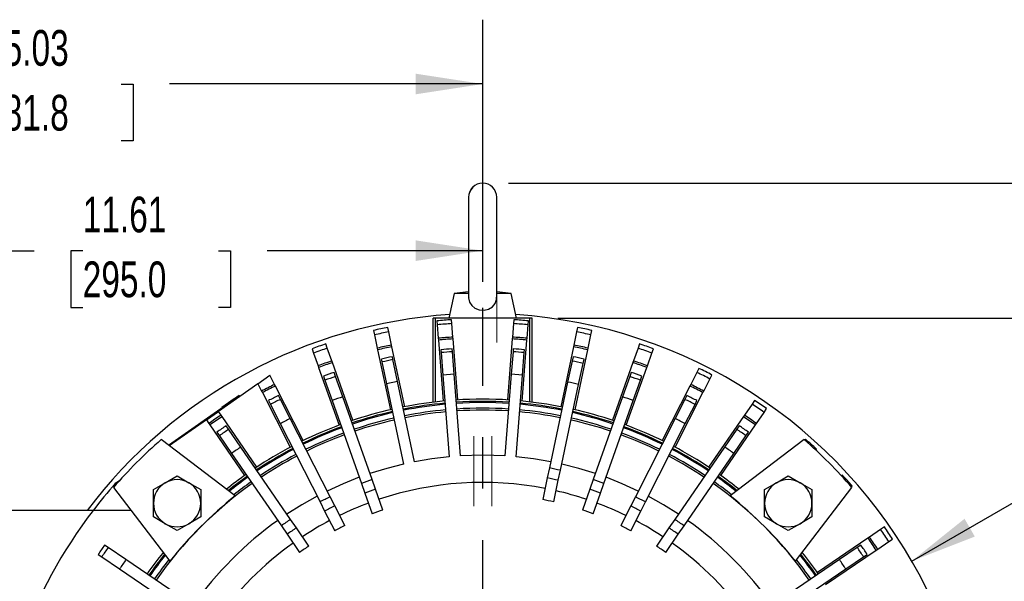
# Model space of a CAD drawing. Header units: inches. Extents: x 0 to 99, y 0 to 76.5.
# Tile 11 of 16: x 70.1 to 87.3, y 32.3 to 42.1. Entities that reach past the tile are written whole.
import ezdxf

# ---------------------------------------------------------------- set-up
doc = ezdxf.new("R2010")
doc.units = ezdxf.units.IN
doc.header["$LTSCALE"] = 9
doc.header["$MEASUREMENT"] = 0
doc.linetypes.add('CENTERX2', pattern=[0.8, 0.5, -0.1, 0.1, -0.1])
doc.layers.add('CENTER', color=40, linetype='CENTERX2')
doc.layers.add('DIMENSIONS', color=140, linetype='Continuous', lineweight=25)
doc.styles.add('SLDTEXTSTYLE0', font='TXT', dxfattribs={"width": 0.7})
doc.dimstyles.new('SLDDIMSTYLE2', dxfattribs={"dimtxt": 0.625, "dimasz": 1.17, "dimexe": 0, "dimexo": 0.0625, "dimgap": 0.15625, "dimtad": 0, "dimtih": 1, "dimtoh": 1, "dimrnd": 1e-09, "dimzin": 12, "dimdsep": 46, "dimtxsty": 'SLDTEXTSTYLE0', "dimsah": 1, "dimcen": 0.09, "dimadec": 0, "dimazin": 3, "dimtfac": 1, "dimtofl": 0, "dimtmove": 0, "dimatfit": 3, "dimfxl": 0, "dimfrac": 2, "dimtolj": 1, "dimtzin": 12, "dimarcsym": 0})
doc.dimstyles.new('SLDDIMSTYLE4', dxfattribs={"dimtxt": 0.625, "dimasz": 1.17, "dimexe": 0, "dimexo": 0.0625, "dimgap": 0.15625, "dimtad": 0, "dimtih": 1, "dimtoh": 1, "dimrnd": 1e-09, "dimzin": 12, "dimdsep": 46, "dimtxsty": 'SLDTEXTSTYLE0', "dimsah": 1, "dimcen": 0.09, "dimadec": 0, "dimazin": 3, "dimtfac": 1, "dimtmove": 0, "dimatfit": 0, "dimfxl": 0, "dimfrac": 2, "dimtolj": 1, "dimtzin": 12, "dimarcsym": 0})
doc.dimstyles.new('SLDDIMSTYLE6', dxfattribs={"dimtxt": 0.625, "dimasz": 1.17, "dimexe": 0, "dimexo": 0.0625, "dimgap": 0.15625, "dimtad": 0, "dimtih": 1, "dimtoh": 1, "dimrnd": 1e-09, "dimzin": 12, "dimdsep": 46, "dimtxsty": 'SLDTEXTSTYLE0', "dimsah": 1, "dimcen": 0, "dimadec": 0, "dimazin": 3, "dimtfac": 1, "dimtofl": 0, "dimtmove": 0, "dimatfit": 3, "dimfxl": 0, "dimfrac": 2, "dimtolj": 1, "dimtzin": 12, "dimarcsym": 0})

# ---------------------------------------------------------------- blocks, each defined once
blk = doc.blocks.new('_D_13')
at = {"layer": 'DIMENSIONS'}
for p, q in [((92.803, 39.243), (92.803, 41.493)), ((78.654, 39.243), (93.928, 39.243)), ((91.874, 38.06), (91.664, 38.06)), ((91.664, 38.06), (91.664, 37.066)), ((93.732, 38.06), (93.942, 38.06)), ((93.942, 38.06), (93.942, 37.066)), ((91.664, 37.066), (91.874, 37.066)), ((93.942, 37.066), (93.732, 37.066)), ((79.521, 36.88), (93.928, 36.88)), ((92.803, 36.88), (92.803, 34.63))]:
    blk.add_line(p, q, dxfattribs=at)
for points in [[(92.803, 39.243), (92.983, 40.413), (92.623, 40.413)], [(92.803, 36.88), (92.623, 35.71), (92.983, 35.71)]]:
    blk.add_solid(points, dxfattribs=at)
at = {"layer": 'DIMENSIONS', "char_height": 0.625, "attachment_point": 1, "style": 'SLDTEXTSTYLE0'}
for s, insert in [('2.36', (91.874, 39.006)), ('60.0', (91.874, 37.872))]:
    blk.add_mtext(s, dxfattribs=dict(at, insert=insert))
blk = doc.blocks.new('_D_15')
at = {"layer": 'DIMENSIONS'}
for p, q in [((66.591, 29.423), (66.591, 39.186)), ((78.205, 37.513), (78.205, 39.186)), ((66.591, 38.061), (70.362, 38.061)), ((78.205, 38.061), (74.434, 38.061)), ((71.209, 38.06), (70.999, 38.06)), ((70.999, 38.06), (70.999, 37.066)), ((73.587, 38.06), (73.797, 38.06)), ((73.797, 38.06), (73.797, 37.066)), ((70.999, 37.066), (71.209, 37.066)), ((73.797, 37.066), (73.587, 37.066))]:
    blk.add_line(p, q, dxfattribs=at)
for points in [[(66.591, 38.061), (67.761, 37.881), (67.761, 38.241)], [(78.205, 38.061), (77.035, 38.241), (77.035, 37.881)]]:
    blk.add_solid(points, dxfattribs=at)
at = {"layer": 'DIMENSIONS', "char_height": 0.625, "attachment_point": 1, "style": 'SLDTEXTSTYLE0'}
for s, insert in [('11.61', (71.209, 39.006)), ('295.0', (71.209, 37.872))]:
    blk.add_mtext(s, dxfattribs=dict(at, insert=insert))
blk = doc.blocks.new('_D_16')
at = {"layer": 'DIMENSIONS'}
for p, q in [((63.175, 28.567), (63.175, 42.102)), ((78.205, 37.513), (78.205, 42.102)), ((63.175, 40.977), (68.654, 40.977)), ((69.501, 40.976), (69.291, 40.976)), ((69.291, 40.976), (69.291, 39.982)), ((71.879, 40.976), (72.089, 40.976)), ((72.089, 40.976), (72.089, 39.982)), ((78.205, 40.977), (72.726, 40.977)), ((69.291, 39.982), (69.501, 39.982)), ((72.089, 39.982), (71.879, 39.982)), ((63.175, 26.716), (63.175, 28.027))]:
    blk.add_line(p, q, dxfattribs=at)
for points in [[(63.175, 40.977), (64.345, 40.797), (64.345, 41.157)], [(78.205, 40.977), (77.035, 41.157), (77.035, 40.797)]]:
    blk.add_solid(points, dxfattribs=at)
at = {"layer": 'DIMENSIONS', "char_height": 0.625, "attachment_point": 1, "style": 'SLDTEXTSTYLE0'}
for s, insert in [('15.03', (69.501, 41.921)), ('381.8', (69.501, 40.787))]:
    blk.add_mtext(s, dxfattribs=dict(at, insert=insert))
blk = doc.blocks.new('_D_22')
at = {"layer": 'DIMENSIONS'}
for p, q in [((79.521, 36.88), (93.928, 36.88)), ((92.803, 36.88), (92.803, 29.724)), ((91.614, 28.587), (91.404, 28.587)), ((91.404, 28.587), (91.404, 27.593)), ((93.992, 28.587), (94.202, 28.587)), ((94.202, 28.587), (94.202, 27.593)), ((91.404, 27.593), (91.614, 27.593)), ((94.202, 27.593), (93.992, 27.593)), ((92.803, 20.297), (92.803, 27.453)), ((86.129, 20.297), (93.928, 20.297))]:
    blk.add_line(p, q, dxfattribs=at)
for points in [[(92.803, 36.88), (92.623, 35.71), (92.983, 35.71)], [(92.803, 20.297), (92.983, 21.467), (92.623, 21.467)]]:
    blk.add_solid(points, dxfattribs=at)
at = {"layer": 'DIMENSIONS', "char_height": 0.625, "attachment_point": 1, "style": 'SLDTEXTSTYLE0'}
for s, insert in [('16.58', (91.614, 29.533)), ('421.2', (91.614, 28.399))]:
    blk.add_mtext(s, dxfattribs=dict(at, insert=insert))
blk = doc.blocks.new('_D_23')
at = {"layer": 'DIMENSIONS'}
for p, q in [((85.71, 32.63), (87.9, 33.895)), ((87.9, 33.895), (88.475, 33.895)), ((88.947, 33.895), (88.737, 33.895)), ((88.737, 33.895), (88.737, 32.901)), ((91.325, 33.895), (91.534, 33.895)), ((91.534, 33.895), (91.534, 32.901)), ((88.737, 32.901), (88.947, 32.901)), ((91.534, 32.901), (91.325, 32.901))]:
    blk.add_line(p, q, dxfattribs=at)
blk.add_solid([(85.71, 32.63), (86.813, 33.059), (86.633, 33.371)], dxfattribs=at)
at = {"layer": 'DIMENSIONS', "char_height": 0.625, "attachment_point": 1, "style": 'SLDTEXTSTYLE0'}
for s, insert in [('%%c', (88.475, 34.84)), ('17.33', (89.419, 34.84)), ('440.2', (88.947, 33.706))]:
    blk.add_mtext(s, dxfattribs=dict(at, insert=insert))
blk = doc.blocks.new('_D_24')
at = {"layer": 'DIMENSIONS'}
for p, q in [((84.858, 30.498), (87.755, 31.457)), ((87.755, 31.457), (88.427, 31.457)), ((88.9, 31.457), (88.69, 31.457)), ((88.69, 31.457), (88.69, 30.463)), ((91.277, 31.457), (91.487, 31.457)), ((91.487, 31.457), (91.487, 30.463)), ((88.69, 30.463), (88.9, 30.463)), ((91.487, 30.463), (91.277, 30.463))]:
    blk.add_line(p, q, dxfattribs=at)
blk.add_arc((78.205, 28.297), 7.008, 21.8694, 27.4256, dxfattribs=at)
blk.add_solid([(84.858, 30.498), (86.026, 30.695), (85.913, 31.037)], dxfattribs=at)
at = {"layer": 'DIMENSIONS', "char_height": 0.625, "attachment_point": 1, "style": 'SLDTEXTSTYLE0'}
for s, insert in [('%%c', (88.427, 32.402)), ('14.02', (89.372, 32.402)), ('356.0', (88.9, 31.268))]:
    blk.add_mtext(s, dxfattribs=dict(at, insert=insert))
blk = doc.blocks.new('SW_CENTERMARKSYMBOL_1')
at = {"layer": 'CENTER', "color": 0}
blk.add_line((0, 0.2), (0, 8.765), dxfattribs=at)

msp = doc.modelspace()

# ---------------------------------------------------------------- linework, layer by layer
for p, q in [((77.9591, 38.9961), (77.9591, 37.2429)), ((78.4512, 37.243), (78.4512, 38.9961)), ((77.7067, 37.3131), (77.6146, 36.88)), ((77.9591, 37.343), (77.7067, 37.3131)), ((77.9591, 37.3131), (77.7067, 37.3131)), ((78.7037, 37.3131), (78.4512, 37.343)), ((78.7037, 37.3131), (78.4512, 37.3131)), ((78.7957, 36.88), (78.7037, 37.3131)), ((77.339, 35.4101), (77.339, 36.88)), ((77.3784, 36.88), (77.339, 36.88)), ((77.3784, 35.4148), (77.3784, 36.88)), ((79.0319, 36.88), (77.3784, 36.88)), ((79.0319, 35.4148), (79.0319, 36.88)), ((79.0713, 36.88), (79.0319, 36.88)), ((79.0713, 35.4101), (79.0713, 36.88)), ((76.5625, 36.6411), (76.5461, 36.7181)), ((77.4051, 36.8325), (77.4105, 36.764)), ((77.4105, 36.764), (77.429, 36.5285)), ((77.6656, 36.7841), (77.6602, 36.8526)), ((77.6841, 36.5486), (77.6656, 36.7841)), ((78.7447, 36.7841), (78.7262, 36.5486)), ((78.7501, 36.8526), (78.7447, 36.7841)), ((78.9813, 36.5285), (78.9999, 36.764)), ((78.9999, 36.764), (79.0052, 36.8325)), ((79.8642, 36.7181), (79.8479, 36.6411)), ((76.2958, 36.6649), (76.3121, 36.5879)), ((76.3121, 36.5879), (76.3613, 36.3568)), ((76.6116, 36.41), (76.5625, 36.6411)), ((77.429, 36.5285), (77.4315, 36.4973)), ((77.6866, 36.5173), (77.6841, 36.5486)), ((77.7706, 35.4495), (77.6866, 36.5173)), ((78.7237, 36.5173), (78.6397, 35.4495)), ((78.7262, 36.5486), (78.7237, 36.5173)), ((78.9789, 36.4973), (78.9813, 36.5285)), ((79.8479, 36.6411), (79.7988, 36.41)), ((80.0491, 36.3568), (80.0982, 36.5879)), ((80.0982, 36.5879), (80.1146, 36.6649)), ((75.2199, 36.3441), (75.2462, 36.2699)), ((75.4874, 36.3553), (75.4611, 36.4295)), ((75.5663, 36.1326), (75.4874, 36.3553)), ((76.3613, 36.3568), (76.3678, 36.3261)), ((76.6181, 36.3793), (76.6116, 36.41)), ((76.8408, 35.3316), (76.6181, 36.3793)), ((77.4315, 36.4973), (77.5155, 35.4294)), ((77.6747, 36.2924), (77.6706, 36.3436)), ((78.7397, 36.3436), (78.7357, 36.2924)), ((78.8948, 35.4294), (78.9789, 36.4973)), ((79.7922, 36.3793), (79.5695, 35.3316)), ((79.7988, 36.41), (79.7922, 36.3793)), ((80.0425, 36.3261), (80.0491, 36.3568)), ((80.9229, 36.3553), (80.844, 36.1326)), ((80.9492, 36.4295), (80.9229, 36.3553)), ((81.1641, 36.2699), (81.1904, 36.3441)), ((75.2462, 36.2699), (75.3251, 36.0472)), ((76.3678, 36.3261), (76.5905, 35.2784)), ((76.6356, 36.1547), (76.625, 36.205)), ((77.4744, 36.3281), (77.4784, 36.2769)), ((77.4784, 36.2769), (77.5093, 35.8847)), ((77.7055, 35.9001), (77.6747, 36.2924)), ((78.7357, 36.2924), (78.7048, 35.9001)), ((78.901, 35.8847), (78.9319, 36.2769)), ((78.9319, 36.2769), (78.9359, 36.3281)), ((79.7854, 36.205), (79.7696, 36.1307)), ((79.8198, 35.2784), (80.0425, 36.3261)), ((81.0853, 36.0472), (81.1641, 36.2699)), ((75.3251, 36.0472), (75.3355, 36.0176)), ((75.3355, 36.0176), (75.6931, 35.0079)), ((75.5768, 36.103), (75.5663, 36.1326)), ((75.9343, 35.0933), (75.5768, 36.103)), ((76.4324, 36.164), (76.4431, 36.1138)), ((76.4431, 36.1138), (76.5249, 35.7289)), ((76.7175, 35.7699), (76.6356, 36.1547)), ((79.7696, 36.1307), (79.6914, 35.7628)), ((79.8839, 35.7218), (79.9621, 36.0897)), ((79.9621, 36.0897), (79.9779, 36.164)), ((80.8336, 36.103), (80.476, 35.0933)), ((80.7172, 35.0079), (81.0748, 36.0176)), ((80.844, 36.1326), (80.8336, 36.103)), ((81.0748, 36.0176), (81.0853, 36.0472)), ((81.9872, 36.0018), (81.9514, 35.9316)), ((74.2729, 35.733), (74.4846, 35.8813)), ((74.5662, 35.7211), (74.4846, 35.8813)), ((75.4208, 35.8654), (75.4461, 35.7938)), ((75.6317, 35.8595), (75.6063, 35.9311)), ((75.7572, 35.5049), (75.6317, 35.8595)), ((77.7055, 35.9001), (77.5093, 35.8847)), ((77.5093, 35.8847), (77.6217, 34.4567)), ((77.8179, 34.4722), (77.7055, 35.9001)), ((78.7048, 35.9001), (78.5924, 34.4722)), ((78.901, 35.8847), (78.7048, 35.9001)), ((78.7887, 34.4567), (78.901, 35.8847)), ((80.7786, 35.8595), (80.6531, 35.5049)), ((80.804, 35.9311), (80.7786, 35.8595)), ((80.9642, 35.7938), (80.9896, 35.8654)), ((81.9514, 35.9316), (81.8442, 35.7211)), ((82.1794, 35.8154), (82.2152, 35.8856)), ((74.2729, 35.733), (73.5823, 35.2495)), ((74.2729, 35.733), (74.3381, 35.6049)), ((74.5804, 35.6932), (74.5662, 35.7211)), ((75.0667, 34.7388), (74.5804, 35.6932)), ((75.4461, 35.7938), (75.5717, 35.4392)), ((76.7175, 35.7699), (76.5249, 35.7289)), ((76.5249, 35.7289), (76.8227, 34.3279)), ((77.0153, 34.3688), (76.7175, 35.7699)), ((79.6914, 35.7628), (79.3718, 34.2592)), ((79.5643, 34.2183), (79.8839, 35.7218)), ((80.8386, 35.4392), (80.9642, 35.7938)), ((81.8299, 35.6932), (81.3436, 34.7388)), ((81.8442, 35.7211), (81.8299, 35.6932)), ((82.0722, 35.6049), (82.1794, 35.8154)), ((73.9458, 35.526), (73.741, 35.3826)), ((73.9561, 35.5113), (73.9458, 35.526)), ((74.3381, 35.6049), (74.3524, 35.577)), ((74.3524, 35.577), (74.8387, 34.6226)), ((74.6666, 35.4589), (74.6322, 35.5265)), ((76.2704, 34.0559), (75.7572, 35.5049)), ((80.6531, 35.5049), (80.14, 34.0559)), ((81.5717, 34.6226), (82.0579, 35.577)), ((81.7782, 35.5265), (81.7437, 35.4589)), ((82.0579, 35.577), (82.0722, 35.6049)), ((72.7082, 34.6594), (73.741, 35.3826)), ((73.6426, 35.3233), (73.8601, 35.4756)), ((73.6426, 35.3233), (73.6471, 35.3169)), ((73.6426, 35.3233), (73.6471, 35.3169)), ((73.741, 35.3826), (73.7513, 35.3679)), ((73.8601, 35.4756), (73.8646, 35.4691)), ((74.4568, 35.4372), (74.4912, 35.3695)), ((74.4912, 35.3695), (74.662, 35.0344)), ((74.8374, 35.1237), (74.6666, 35.4589)), ((75.5717, 35.4392), (76.0848, 33.9902)), ((80.3255, 33.9902), (80.8386, 35.4392)), ((81.7437, 35.4589), (81.5729, 35.1237)), ((81.7483, 35.0344), (81.9191, 35.3695)), ((81.9191, 35.3695), (81.9536, 35.4372)), ((82.9159, 35.3773), (82.782, 35.1826)), ((82.9605, 35.4422), (82.9159, 35.3773)), ((73.3727, 35.1027), (73.5823, 35.2495)), ((73.6283, 35.1826), (73.5823, 35.2495)), ((73.6461, 35.1568), (73.6283, 35.1826)), ((74.2528, 34.274), (73.6461, 35.1568)), ((82.7643, 35.1568), (82.1576, 34.274)), ((82.782, 35.1826), (82.7643, 35.1568)), ((82.9929, 35.0377), (83.1268, 35.2324)), ((83.1268, 35.2324), (83.1714, 35.2973)), ((73.3727, 35.1027), (72.7232, 34.648)), ((73.3727, 35.1027), (73.4174, 35.0377)), ((73.4174, 35.0377), (73.4352, 35.0118)), ((73.4352, 35.0118), (74.0419, 34.1291)), ((73.7621, 34.9357), (73.7191, 34.9983)), ((74.662, 35.0344), (75.3599, 33.6648)), ((75.5353, 33.7541), (74.8374, 35.1237)), ((81.5729, 35.1237), (80.8751, 33.7541)), ((81.0505, 33.6648), (81.7483, 35.0344)), ((82.3685, 34.1291), (82.9752, 35.0118)), ((82.6912, 34.9983), (82.6482, 34.9357)), ((82.9752, 35.0118), (82.9929, 35.0377)), ((73.5569, 34.8868), (73.5999, 34.8242)), ((73.5999, 34.8242), (73.813, 34.5142)), ((73.9752, 34.6257), (73.7621, 34.9357)), ((82.6482, 34.9357), (82.4351, 34.6257)), ((82.5974, 34.5142), (82.8104, 34.8242)), ((82.8104, 34.8242), (82.8534, 34.8868)), ((73.8756, 33.7693), (72.5822, 34.7554)), ((74.8458, 33.3589), (73.9752, 34.6257)), ((82.4351, 34.6257), (81.5645, 33.3589)), ((83.8281, 34.7554), (82.5347, 33.7693)), ((83.8524, 34.7604), (83.8388, 34.7453)), ((73.813, 34.5142), (74.6836, 33.2474)), ((81.7267, 33.2474), (82.5974, 34.5142)), ((84.025, 34.5696), (84.0425, 34.5892)), ((72.6534, 34.0004), (72.8601, 34.1197)), ((72.8601, 34.1197), (73.0668, 34.0004)), ((79.3718, 34.2592), (79.3345, 34.0839)), ((79.5271, 34.043), (79.5643, 34.2183)), ((83.3435, 34.0004), (83.5502, 34.1197)), ((83.5502, 34.1197), (83.7569, 34.0004)), ((84.497, 34.1347), (84.4797, 34.1192)), ((71.8504, 34.0368), (71.7797, 33.9873)), ((71.9058, 34.0976), (71.9017, 34.0947)), ((71.9017, 34.0947), (71.9024, 34.0938)), ((72.4467, 33.8811), (72.6534, 34.0004)), ((73.0668, 34.0004), (73.2735, 33.8811)), ((76.0848, 33.9902), (76.1446, 33.8213)), ((76.3302, 33.887), (76.2704, 34.0559)), ((79.3345, 34.0839), (79.2543, 33.7065)), ((79.4469, 33.6656), (79.5271, 34.043)), ((80.14, 34.0559), (80.0802, 33.887)), ((80.2657, 33.8213), (80.3255, 33.9902)), ((83.1368, 33.8811), (83.3435, 34.0004)), ((83.7569, 34.0004), (83.9636, 33.8811)), ((84.6533, 33.9311), (84.6682, 33.9445)), ((71.747, 33.9203), (72.7332, 32.6268)), ((72.4467, 33.6424), (72.4467, 33.8811)), ((73.2735, 33.8811), (73.2735, 33.6424)), ((76.1446, 33.8213), (76.2734, 33.4576)), ((76.459, 33.5233), (76.3302, 33.887)), ((80.0802, 33.887), (79.9514, 33.5233)), ((80.1369, 33.4576), (80.2657, 33.8213)), ((83.1368, 33.6424), (83.1368, 33.8811)), ((83.6771, 32.6268), (84.6633, 33.9203)), ((83.9636, 33.8811), (83.9636, 33.6424)), ((72.4467, 33.4037), (72.4467, 33.6424)), ((73.2735, 33.6424), (73.2735, 33.4037)), ((75.3599, 33.6648), (75.4412, 33.5051)), ((75.6166, 33.5945), (75.5353, 33.7541)), ((75.7918, 33.2507), (75.6166, 33.5945)), ((80.7937, 33.5945), (80.6186, 33.2507)), ((80.8751, 33.7541), (80.7937, 33.5945)), ((80.9691, 33.5051), (81.0505, 33.6648)), ((83.1368, 33.4037), (83.1368, 33.6424)), ((83.9636, 33.6424), (83.9636, 33.4037)), ((71.3897, 33.5139), (69.5437, 33.5139)), ((72.0569, 33.5139), (71.3897, 33.5139)), ((75.4412, 33.5051), (75.6164, 33.1613)), ((80.794, 33.1613), (80.9691, 33.5051)), ((72.6534, 33.2844), (72.4467, 33.4037)), ((72.8601, 33.165), (72.6534, 33.2844)), ((73.0668, 33.2844), (72.8601, 33.165)), ((73.2735, 33.4037), (73.0668, 33.2844)), ((74.6836, 33.2474), (74.7851, 33.0998)), ((74.9473, 33.2113), (74.8458, 33.3589)), ((81.5645, 33.3589), (81.463, 33.2113)), ((81.6252, 33.0998), (81.7267, 33.2474)), ((83.3435, 33.2844), (83.1368, 33.4037)), ((83.5502, 33.165), (83.3435, 33.2844)), ((83.7569, 33.2844), (83.5502, 33.165)), ((83.9636, 33.4037), (83.7569, 33.2844)), ((74.7851, 33.0998), (75.0037, 32.7818)), ((75.1659, 32.8933), (74.9473, 33.2113)), ((81.463, 33.2113), (81.2445, 32.8933)), ((81.4067, 32.7818), (81.6252, 33.0998)), ((85.1659, 33.1825), (84.9705, 33.0497)), ((85.231, 33.2268), (85.1659, 33.1825)), ((71.6542, 32.8683), (71.5914, 32.911)), ((84.9445, 33.0321), (84.0586, 32.43)), ((84.8189, 32.911), (84.7561, 32.8683)), ((84.9705, 33.0497), (84.9445, 33.0321)), ((85.1143, 32.8381), (85.3097, 32.9709)), ((85.3097, 32.9709), (85.3749, 33.0151)), ((71.4808, 32.7482), (71.5436, 32.7055)), ((71.9653, 32.6569), (71.6542, 32.8683)), ((84.2025, 32.2184), (85.0884, 32.8205)), ((84.7561, 32.8683), (84.445, 32.6569)), ((84.8667, 32.7055), (84.9296, 32.7482)), ((85.0884, 32.8205), (85.1143, 32.8381)), ((71.5436, 32.7055), (71.8547, 32.4941)), ((73.2367, 31.7929), (71.9653, 32.6569)), ((84.445, 32.6569), (83.1737, 31.7929)), ((84.5556, 32.4941), (84.8667, 32.7055)), ((71.8547, 32.4941), (73.126, 31.6301)), ((83.2843, 31.6301), (84.5556, 32.4941))]:
    msp.add_line(p, q)
at = {"color": 179, "linetype": 'Continuous', "lineweight": 18}
for p, q in [((78.4512, 36.4545), (78.4512, 38.2087)), ((78.0477, 34.8131), (78.0477, 33.5881)), ((78.3626, 33.5881), (78.3626, 34.8131))]:
    msp.add_line(p, q, dxfattribs=at)
at = {"flags": 128}
for points in [[(77.9606, 37.2456), (77.9592, 37.2338), (77.975, 37.1583), (78.0125, 37.0992), (78.0705, 37.0543), (78.1458, 37.0273), (78.2282, 37.0223), (78.3072, 37.0395), (78.3751, 37.0778), (78.4245, 37.1359), (78.4487, 37.2072), (78.4485, 37.2447)], [(77.6217, 34.4567), (77.3174, 34.4203), (77.0153, 34.3688)], [(78.5924, 34.4722), (78.2052, 34.4843), (77.8179, 34.4722)], [(79.3951, 34.3688), (79.093, 34.4203), (78.7887, 34.4567)], [(76.8227, 34.3279), (76.5258, 34.252), (76.2329, 34.1616)], [(80.1774, 34.1616), (79.8846, 34.252), (79.5876, 34.3279)], [(76.0474, 34.0959), (75.7629, 33.9819), (75.4844, 33.854)], [(80.926, 33.854), (80.6474, 33.9819), (80.3629, 34.0959)], [(75.309, 33.7646), (75.0418, 33.6145), (74.7824, 33.4513)], [(81.628, 33.4513), (81.3685, 33.6145), (81.1013, 33.7646)]]:
    msp.add_lwpolyline(points, dxfattribs=at)
at = {"color": 179, "linetype": 'Continuous', "lineweight": 18}
msp.add_arc((78.204, 38.9953), 0.2472, 0.1943, 179.8057, dxfattribs=at)
for centre, radius, start, end in [((78.2052, 38.9961), 0.2461, 0, 180), ((78.2052, 28.2973), 8.6654, 93.81842, 142.98679), ((78.2052, 28.2973), 8.6654, 329.71403, 86.18158), ((78.2052, 28.2973), 8.5827, 101.14579, 102.85421), ((78.2052, 28.2973), 8.5726, 93.64478, 95.35522), ((78.2052, 28.2973), 8.5039, 93.63788, 95.36212), ((78.2052, 28.2973), 8.5039, 84.63788, 86.36212), ((78.2052, 28.2973), 8.5726, 84.64478, 86.35522), ((78.2052, 28.2973), 8.5827, 77.14579, 78.85421), ((78.2052, 28.2973), 8.5039, 101.13788, 102.86212), ((78.2052, 28.2973), 8.2677, 93.61324, 95.38676), ((78.2052, 28.2973), 8.2363, 93.60987, 95.39013), ((78.2052, 28.2973), 8.2363, 84.60987, 86.39013), ((78.2052, 28.2973), 8.2677, 84.61324, 86.38676), ((78.2052, 28.2973), 8.5039, 77.13788, 78.86212), ((78.2052, 28.2973), 8.5827, 108.64579, 110.35421), ((78.2052, 28.2973), 8.5039, 108.63788, 110.36212), ((78.2052, 28.2973), 8.2677, 101.11324, 102.88676), ((78.2052, 28.2973), 8.2363, 101.10987, 102.89013), ((78.2052, 28.2973), 8.064, 93.80066, 95.19934), ((78.2052, 28.2973), 8.064, 84.80066, 86.19934), ((78.2052, 28.2973), 8.2363, 77.10987, 78.89013), ((78.2052, 28.2973), 8.2677, 77.11324, 78.88676), ((78.2052, 28.2973), 8.5039, 69.63788, 71.36212), ((78.2052, 28.2973), 8.5827, 69.64579, 71.35421), ((78.2052, 28.2973), 8.064, 101.30066, 102.69934), ((78.2052, 28.2973), 8.0126, 93.79618, 95.20382), ((78.2052, 28.2973), 8.0126, 84.79618, 86.20382), ((78.2052, 28.2973), 8.064, 77.30066, 78.69934), ((78.2052, 28.2973), 8.2677, 108.61324, 110.38676), ((78.2052, 28.2973), 8.2363, 108.60987, 110.39013), ((78.2052, 28.2973), 8.0126, 101.29618, 102.70382), ((78.2052, 28.2973), 7.988, 77.29401, 78.70599), ((78.2052, 28.2973), 8.2363, 69.60987, 71.39013), ((78.2052, 28.2973), 8.2677, 69.61324, 71.38676), ((78.2052, 28.2973), 8.5827, 62.14579, 63.85421), ((78.2052, 28.2973), 8.064, 108.80066, 110.19934), ((78.2052, 28.2973), 7.988, 108.79401, 110.20599), ((78.2052, 28.2973), 7.988, 69.79401, 71.20599), ((78.2052, 28.2973), 8.064, 69.80066, 71.19934), ((78.2052, 28.2973), 8.5039, 62.13788, 63.86212), ((78.2052, 28.2973), 8.2677, 116.11324, 117.88676), ((78.2052, 28.2973), 8.2363, 116.10987, 117.89013), ((78.2052, 28.2973), 7.6119, 77.25912, 78.74088), ((78.2052, 28.2973), 8.2363, 62.10987, 63.89013), ((78.2052, 28.2973), 8.2677, 62.11324, 63.88676), ((78.2052, 28.2973), 8.064, 116.30066, 117.69934), ((78.2052, 28.2973), 7.6119, 108.75912, 110.24088), ((78.2052, 28.2973), 7.6119, 69.75912, 71.24088), ((78.2052, 28.2973), 8.064, 62.30066, 63.69934), ((78.2052, 28.2973), 7.988, 116.29401, 117.70599), ((78.2052, 28.2973), 7.1654, 95.28705, 101.21295), ((78.2052, 28.2973), 7.126, 95.2914, 101.2086), ((78.2052, 28.2973), 7.1063, 95.2936, 101.2064), ((78.2052, 28.2973), 7.1654, 86.28705, 93.71295), ((78.2052, 28.2973), 7.126, 86.2914, 93.7086), ((78.2052, 28.2973), 7.1063, 86.2936, 93.7064), ((78.2052, 28.2973), 7.0079, 86.30474, 93.69526), ((78.2052, 28.2973), 7.1063, 78.7936, 84.7064), ((78.2052, 28.2973), 7.126, 78.7914, 84.7086), ((78.2052, 28.2973), 7.1654, 78.78688, 84.71295), ((78.2052, 28.2973), 7.988, 62.29401, 63.70599), ((78.2052, 28.2973), 8.5039, 54.63788, 56.36212), ((78.2052, 28.2973), 8.5827, 54.64579, 56.35421), ((78.2052, 28.2973), 8.2677, 123.61324, 125.38676), ((78.2052, 28.2973), 8.2363, 123.60987, 125.39013), ((78.2052, 28.2973), 7.1654, 102.78705, 108.71209), ((78.2052, 28.2973), 7.126, 102.7914, 108.7086), ((78.2052, 28.2973), 7.1063, 102.7936, 108.7064), ((78.2052, 28.2973), 7.0079, 95.30474, 101.19526), ((78.2052, 28.2973), 6.9739, 95.30866, 101.19134), ((78.2052, 28.2973), 6.9739, 86.30866, 93.69134), ((78.2052, 28.2973), 6.9739, 78.80866, 84.69134), ((78.2052, 28.2973), 7.0079, 78.80474, 84.69526), ((78.2052, 28.2973), 7.1063, 71.2936, 77.2064), ((78.2052, 28.2973), 7.126, 71.2914, 77.2086), ((78.2052, 28.2973), 7.1654, 71.28802, 77.21189), ((78.2052, 28.2973), 8.2363, 54.60987, 56.39013), ((78.2052, 28.2973), 8.2677, 54.61324, 56.38676), ((78.2052, 28.2973), 8.064, 123.80066, 125.19934), ((78.2052, 28.2973), 7.6119, 116.25912, 117.74088), ((78.2052, 28.2973), 7.1654, 110.28814, 116.21263), ((78.2052, 28.2973), 7.126, 110.2914, 116.2086), ((78.2052, 28.2973), 7.1063, 110.2936, 116.2064), ((78.2052, 28.2973), 7.0079, 102.80474, 108.69526), ((78.2052, 28.2973), 6.9739, 102.80866, 108.69134), ((78.2052, 28.2973), 6.9739, 71.30866, 77.19134), ((78.2052, 28.2973), 7.0079, 71.30474, 77.19526), ((78.2052, 28.2973), 7.1063, 63.7936, 69.7064), ((78.2052, 28.2973), 7.126, 63.7914, 69.7086), ((78.2052, 28.2973), 7.1654, 63.7869, 69.71314), ((78.2052, 28.2973), 7.6119, 62.25912, 63.74088), ((78.2052, 28.2973), 8.064, 54.80066, 56.19934), ((78.2052, 28.2973), 7.988, 123.79401, 125.20599), ((78.2052, 28.2973), 7.0079, 110.30474, 116.19526), ((78.2052, 28.2973), 6.9739, 110.30866, 116.19134), ((78.2052, 28.2973), 6.9739, 63.80866, 69.69134), ((78.2052, 28.2973), 7.0079, 63.80474, 69.69526), ((78.2052, 28.2973), 7.988, 54.79401, 56.20599), ((78.2052, 28.2973), 8.563, 131.04543, 138.95457), ((78.2052, 28.2973), 7.6119, 123.75912, 125.24088), ((78.2052, 28.2973), 7.1654, 117.7872, 123.71203), ((78.2052, 28.2973), 7.1654, 56.28798, 62.21186), ((78.2052, 28.2973), 7.6119, 54.75912, 56.24088), ((78.2052, 28.2973), 8.563, 41.04543, 48.95457), ((78.2052, 28.2973), 8.5827, 47.14579, 48.85421), ((78.2052, 28.2973), 7.126, 117.7914, 123.7086), ((78.2052, 28.2973), 7.1063, 117.7936, 123.7064), ((78.2052, 28.2973), 7.0079, 117.80474, 123.69526), ((78.2052, 28.2973), 6.9739, 117.80866, 123.69134), ((78.2052, 28.2973), 6.9739, 56.30866, 62.19134), ((78.2052, 28.2973), 7.0079, 56.30474, 62.19526), ((78.2052, 28.2973), 7.1063, 56.2936, 62.2064), ((78.2052, 28.2973), 7.126, 56.2914, 62.2086), ((78.2052, 28.2973), 7.1654, 125.2881, 128.73462), ((78.2052, 28.2973), 7.126, 125.2914, 128.65602), ((78.2052, 28.2973), 6.075, 77.07166, 78.92834), ((78.2052, 28.2973), 7.126, 51.34398, 54.7086), ((78.2052, 28.2973), 7.1654, 51.26538, 54.71314), ((78.2052, 28.2973), 8.5827, 41.14579, 42.85421), ((78.2052, 28.2973), 8.5827, 138.47368, 142.56953), ((72.8601, 33.6424), 0.4134, 120, 180), ((78.2052, 28.2973), 6.9739, 125.30866, 144.99134), ((72.8601, 33.6424), 0.4134, 60, 120), ((72.8601, 33.6424), 0.4134, 0, 60), ((78.2052, 28.2973), 7.1063, 125.2936, 128.61638), ((78.2052, 28.2973), 7.0079, 125.30474, 128.41474), ((78.2052, 28.2973), 6.075, 108.57166, 110.42834), ((78.2052, 28.2973), 5.7087, 78.98791, 108.51209), ((78.2052, 28.2973), 5.8958, 77.04345, 78.95655), ((78.2052, 28.2973), 6.075, 69.57166, 71.42834), ((78.2052, 28.2973), 6.9739, 35.00866, 54.69134), ((78.2052, 28.2973), 7.0079, 51.58526, 54.69526), ((78.2052, 28.2973), 7.1063, 51.38362, 54.7064), ((83.5502, 33.6424), 0.4134, 120, 180), ((83.5502, 33.6424), 0.4134, 60, 120), ((83.5502, 33.6424), 0.4134, 0, 60), ((78.2052, 28.2973), 6.9776, 128.3516, 141.6484), ((78.2052, 28.2973), 5.8958, 108.54345, 110.45655), ((78.2052, 28.2973), 5.7087, 71.48791, 77.01209), ((78.2052, 28.2973), 5.8958, 69.54345, 71.45655), ((78.2052, 28.2973), 6.9776, 38.3516, 51.6484), ((72.8601, 33.6424), 0.4134, 180, 240), ((72.8601, 33.6424), 0.4134, 300, 0), ((78.2052, 28.2973), 6.075, 116.07166, 117.92834), ((78.2052, 28.2973), 5.8958, 116.04345, 117.95655), ((78.2052, 28.2973), 5.7087, 110.48791, 116.01209), ((78.2052, 28.2973), 5.51, 76.97647, 79.02353), ((78.2052, 28.2973), 5.7087, 63.98791, 69.51209), ((78.2052, 28.2973), 5.8958, 62.04345, 63.95655), ((78.2052, 28.2973), 6.075, 62.07166, 63.92834), ((83.5502, 33.6424), 0.4134, 180, 240), ((83.5502, 33.6424), 0.4134, 300, 0), ((78.2052, 28.2973), 8.5827, 142.56953, 178.044), ((78.2052, 28.2973), 5.51, 108.47647, 110.52353), ((78.2052, 28.2973), 5.51, 69.47647, 71.52353), ((72.8601, 33.6424), 0.4134, 240, 300), ((78.2052, 28.2973), 6.187, 125.41152, 144.88848), ((78.2052, 28.2973), 6.075, 123.57166, 125.42834), ((78.2052, 28.2973), 5.7087, 117.98791, 123.51209), ((78.2052, 28.2973), 5.51, 115.97647, 118.02353), ((78.2052, 28.2973), 5.51, 61.97647, 64.02353), ((78.2052, 28.2973), 5.7087, 56.48791, 62.01209), ((78.2052, 28.2973), 6.075, 54.57166, 56.42834), ((78.2052, 28.2973), 6.187, 35.11152, 54.58848), ((83.5502, 33.6424), 0.4134, 240, 300), ((78.2052, 28.2973), 5.8958, 123.54345, 125.45655), ((78.2052, 28.2973), 5.8958, 54.54345, 56.45655), ((78.2052, 28.2973), 8.5039, 33.33788, 35.06212), ((78.2052, 28.2973), 8.5827, 33.34579, 35.05421), ((78.2052, 28.2973), 8.064, 145.10066, 146.49934), ((78.2052, 28.2973), 5.7087, 125.48791, 144.81209), ((78.2052, 28.2973), 5.7087, 35.18791, 54.51209), ((78.2052, 28.2973), 8.064, 33.50066, 34.89934), ((78.2052, 28.2973), 8.2363, 33.30987, 35.09013), ((78.2052, 28.2973), 8.2677, 33.31324, 35.08676), ((78.2052, 28.2973), 7.988, 145.09401, 146.50599), ((78.2052, 28.2973), 7.1654, 141.26538, 145.01309), ((78.2052, 28.2973), 7.126, 141.34398, 145.0086), ((78.2052, 28.2973), 7.1063, 141.38362, 145.0064), ((78.2052, 28.2973), 5.51, 123.47647, 125.52353), ((78.2052, 28.2973), 5.51, 54.47647, 56.52353), ((78.2052, 28.2973), 7.1063, 34.9936, 38.61638), ((78.2052, 28.2973), 7.126, 34.9914, 38.65602), ((78.2052, 28.2973), 7.1654, 34.98787, 38.73462), ((78.2052, 28.2973), 7.988, 33.49401, 34.90599), ((78.2052, 28.2973), 7.6119, 145.05912, 146.54088), ((78.2052, 28.2973), 7.0079, 141.58526, 144.99526), ((78.2052, 28.2973), 7.0079, 35.00474, 38.41474), ((78.2052, 28.2973), 7.6119, 33.45912, 34.94088)]:
    msp.add_arc(centre, radius, start, end)

# ---------------------------------------------------------------- block references
at = {"layer": 'CENTER'}
msp.add_blockref('SW_CENTERMARKSYMBOL_1', (78.2052, 28.2973), dxfattribs=at)

# ---------------------------------------------------------------- dimensions: what is measured, and where the dimension line sits
at = {"layer": 'DIMENSIONS'}
for base, p2, picture, middle in [((63.1746, 40.9771), (63.1746, 26.2661), '_D_16', (70.6899, 40.9771)), ((66.591, 38.0613), (66.591, 28.9725), '_D_15', (72.3981, 38.0613))]:
    dim = msp.add_linear_dim(base=base, p1=(78.2052, 37.0627), p2=p2, dimstyle='SLDDIMSTYLE2', dxfattribs=at)
    dim.commit()
    dim.dimension.update_dxf_attribs({"geometry": picture, "text_midpoint": middle, "dimtype": 160})
for p1, dimstyle, picture, middle in [((78.204, 39.2425), 'SLDDIMSTYLE4', '_D_13', (92.8031, 38.0613)), ((85.6789, 20.2973), 'SLDDIMSTYLE2', '_D_22', (92.8031, 28.5887))]:
    dim = msp.add_linear_dim(base=(92.8031, 36.88), p1=p1, p2=(79.0713, 36.88), angle=90, dimstyle=dimstyle, dxfattribs=at)
    dim.commit()
    dim.dimension.update_dxf_attribs({"geometry": picture, "text_midpoint": middle, "dimtype": 160})
for p1, p2, picture, middle in [((70.7007, 23.9646), (85.7096, 32.63), '_D_23', (90.1357, 33.8946)), ((71.5519, 26.0963), (84.8584, 30.4984), '_D_24', (90.0884, 31.4568))]:
    dim = msp.add_diameter_dim_2p(p1=p1, p2=p2, dimstyle='SLDDIMSTYLE6', dxfattribs=at)
    dim.commit()
    dim.dimension.update_dxf_attribs({"geometry": picture, "text_midpoint": middle, "dimtype": 163})

doc.saveas('drawing.dxf')
